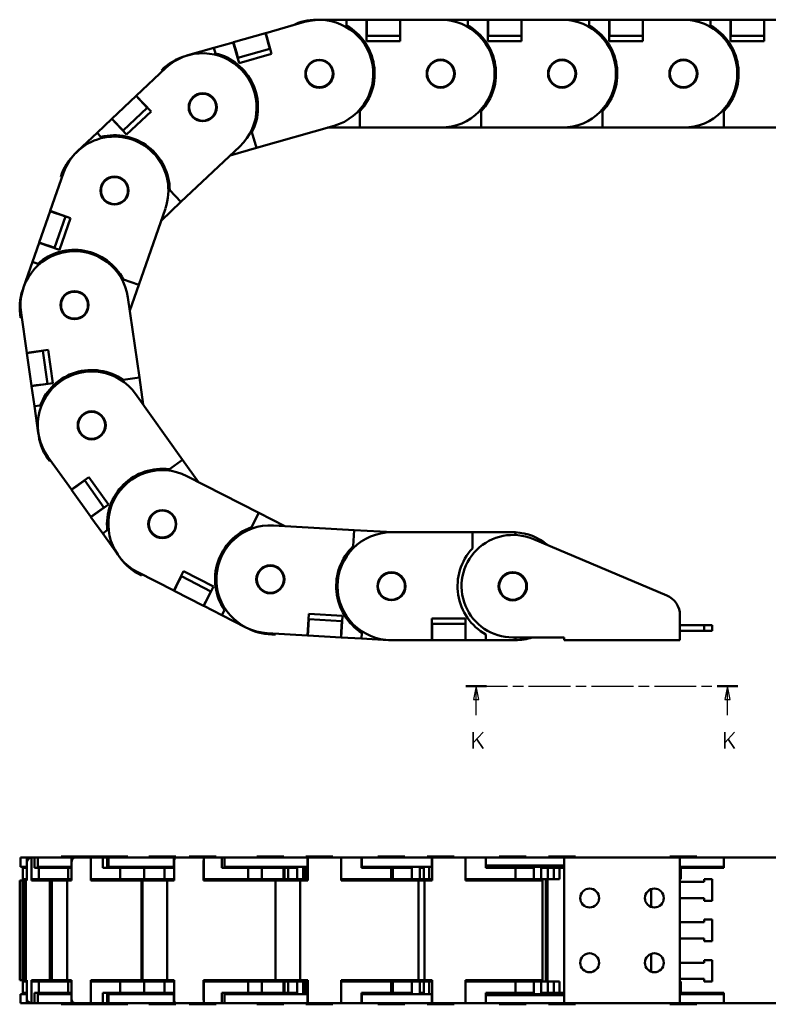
# Model space of a CAD drawing. Header units: millimetres. Extents: x 20 to 820, y -661 to 861.
# Tile 1 of 11: x 133 to 411, y -655 to -290. Entities that reach past the tile are written whole.
import ezdxf

# ---------------------------------------------------------------- set-up
doc = ezdxf.new("R2010")
doc.units = ezdxf.units.MM
doc.header["$LTSCALE"] = 2
doc.linetypes.add('CHAIN', pattern=[0.3543, 0.2362, -0.0295, 0.0591, -0.0295])
doc.layers.add('단면선(ISO)', color=3, linetype='CHAIN', lineweight=25)
doc.layers.add('외형선(ISO)', color=7, linetype='Continuous', lineweight=50)
doc.styles.add('한신치수', font='RomanS.shx')

# ---------------------------------------------------------------- blocks, each defined once
blk = doc.blocks.new('2dTransSection1')
at = {"layer": '단면선(ISO)', "linetype": 'CHAIN', "ltscale": 16.453238}
blk.add_line((149.35, -268.74), (199.82, -268.74), dxfattribs=at)
at = {"layer": '단면선(ISO)', "linetype": 'Continuous', "lineweight": 50}
for p, q in [((149.35, -268.74), (153.18, -268.74)), ((195.99, -268.74), (199.82, -268.74))]:
    blk.add_line(p, q, dxfattribs=at)
at = {"layer": '단면선(ISO)', "linetype": 'Continuous'}
for p, q in [((151.27, -268.74), (150.77, -271.24)), ((151.27, -271.24), (151.27, -268.74)), ((151.77, -271.24), (151.27, -268.74)), ((197.9, -268.74), (197.4, -271.24)), ((197.9, -271.24), (197.9, -268.74)), ((198.4, -271.24), (197.9, -268.74)), ((150.77, -271.24), (151.77, -271.24)), ((151.27, -274.1), (151.27, -271.24)), ((197.4, -271.24), (198.4, -271.24)), ((197.9, -274.1), (197.9, -271.24))]:
    blk.add_line(p, q, dxfattribs=at)
at = {"layer": '단면선(ISO)', "linetype": 'Continuous', "flags": 128}
for points in [[(151.77, -271.24), (151.27, -268.74), (150.77, -271.24), (151.77, -271.24)], [(198.4, -271.24), (197.9, -268.74), (197.4, -271.24), (198.4, -271.24)]]:
    blk.add_lwpolyline(points, dxfattribs=at)
at = {"layer": '단면선(ISO)'}
for points in [[(151.77, -271.24), (151.27, -268.74), (150.77, -271.24), (151.77, -271.24)], [(198.4, -271.24), (197.9, -268.74), (197.4, -271.24), (198.4, -271.24)]]:
    blk.add_solid(points, dxfattribs=at)
at = {"layer": '단면선(ISO)', "char_height": 3, "attachment_point": 7, "style": '한신치수'}
for insert in [(150.24, -280.28), (196.87, -280.28)]:
    blk.add_mtext('K', dxfattribs=dict(at, insert=insert))

msp = doc.modelspace()

# ---------------------------------------------------------------- linework, layer by layer
at = {"layer": '외형선(ISO)'}
for p, q in [((224.498, -295.419), (238.92, -291.296)), ((243.417, -290.452), (244.417, -290.452)), ((243.417, -290.477), (243.417, -290.551)), ((244.417, -290.452), (254.417, -290.452)), ((254.417, -290.452), (261.917, -290.452)), ((254.417, -290.452), (254.417, -292.557)), ((261.917, -298.452), (261.917, -290.452)), ((261.917, -290.452), (262.017, -290.452)), ((262.017, -292.202), (262.017, -290.452)), ((274.317, -290.452), (262.017, -290.452)), ((274.317, -290.452), (274.317, -292.202)), ((274.317, -290.452), (274.417, -290.452)), ((274.417, -290.452), (274.417, -298.452)), ((274.417, -290.452), (289.417, -290.452)), ((289.417, -290.452), (299.417, -290.452)), ((299.417, -290.452), (306.917, -290.452)), ((299.417, -290.452), (299.417, -292.557)), ((306.917, -298.452), (306.917, -290.452)), ((306.917, -290.452), (307.017, -290.452)), ((307.017, -292.202), (307.017, -290.452)), ((319.317, -290.452), (307.017, -290.452)), ((319.317, -290.452), (319.317, -292.202)), ((319.317, -290.452), (319.417, -290.452)), ((319.417, -290.452), (319.417, -298.452)), ((319.417, -290.452), (334.417, -290.452)), ((334.417, -290.452), (344.417, -290.452)), ((344.417, -290.452), (351.917, -290.452)), ((344.417, -290.452), (344.417, -292.557)), ((351.917, -298.452), (351.917, -290.452)), ((351.917, -290.452), (352.017, -290.452)), ((352.017, -292.202), (352.017, -290.452)), ((364.317, -290.452), (352.017, -290.452)), ((364.317, -290.452), (364.317, -292.202)), ((364.317, -290.452), (364.417, -290.452)), ((364.417, -290.452), (364.417, -298.452)), ((364.417, -290.452), (379.417, -290.452)), ((379.417, -290.452), (389.417, -290.452)), ((389.417, -290.452), (396.917, -290.452)), ((389.417, -290.452), (389.417, -292.557)), ((396.917, -298.452), (396.917, -290.452)), ((396.917, -290.452), (397.017, -290.452)), ((397.017, -292.202), (397.017, -290.452)), ((409.317, -290.452), (397.017, -290.452)), ((409.317, -290.452), (409.317, -292.202)), ((409.317, -290.452), (409.417, -290.452)), ((409.417, -290.452), (409.417, -298.452)), ((409.417, -290.452), (417.035, -290.452)), ((224.402, -295.446), (212.575, -298.827)), ((224.402, -295.446), (224.498, -295.419)), ((224.402, -295.446), (224.883, -297.129)), ((224.498, -295.419), (226.697, -303.111)), ((262.017, -292.202), (262.017, -294.702)), ((262.017, -296.452), (262.017, -294.702)), ((274.317, -292.202), (274.317, -294.702)), ((274.317, -294.702), (274.317, -296.452)), ((307.017, -292.202), (307.017, -294.702)), ((307.017, -296.452), (307.017, -294.702)), ((319.317, -292.202), (319.317, -294.702)), ((319.317, -294.702), (319.317, -296.452)), ((352.017, -292.202), (352.017, -294.702)), ((352.017, -296.452), (352.017, -294.702)), ((364.317, -292.202), (364.317, -294.702)), ((364.317, -294.702), (364.317, -296.452)), ((397.017, -292.202), (397.017, -294.702)), ((397.017, -296.452), (397.017, -294.702)), ((409.317, -292.202), (409.317, -294.702)), ((409.317, -294.702), (409.317, -296.452)), ((205.268, -300.916), (212.479, -298.854)), ((212.479, -298.854), (212.575, -298.827)), ((214.678, -306.546), (212.479, -298.854)), ((213.056, -300.509), (212.575, -298.827)), ((224.883, -297.129), (225.57, -299.532)), ((261.917, -296.452), (262.017, -296.452)), ((274.417, -298.452), (261.917, -298.452)), ((262.017, -296.452), (274.317, -296.452)), ((274.317, -296.452), (274.417, -296.452)), ((306.917, -296.452), (307.017, -296.452)), ((319.417, -298.452), (306.917, -298.452)), ((307.017, -296.452), (319.317, -296.452)), ((319.317, -296.452), (319.417, -296.452)), ((351.917, -296.452), (352.017, -296.452)), ((364.417, -298.452), (351.917, -298.452)), ((352.017, -296.452), (364.317, -296.452)), ((364.317, -296.452), (364.417, -296.452)), ((396.917, -296.452), (397.017, -296.452)), ((409.417, -298.452), (396.917, -298.452)), ((397.017, -296.452), (409.317, -296.452)), ((409.317, -296.452), (409.417, -296.452)), ((195.653, -303.664), (205.268, -300.916)), ((205.268, -300.916), (205.846, -302.939)), ((213.056, -300.509), (213.743, -302.913)), ((214.224, -304.596), (213.743, -302.913)), ((214.224, -304.596), (226.051, -301.215)), ((225.57, -299.532), (226.051, -301.215)), ((226.051, -301.215), (226.147, -301.188)), ((194.692, -303.939), (195.653, -303.664)), ((214.128, -304.623), (214.224, -304.596)), ((226.697, -303.111), (214.678, -306.546)), ((176.513, -318.648), (187.42, -308.351)), ((186.13, -309.57), (185.813, -309.264)), ((242.621, -315.386), (242.615, -315.404)), ((176.44, -318.717), (167.497, -327.161)), ((176.44, -318.717), (176.513, -318.648)), ((176.44, -318.717), (177.642, -319.99)), ((176.513, -318.648), (182.005, -324.466)), ((177.642, -319.99), (179.358, -321.807)), ((171.616, -331.524), (180.559, -323.08)), ((182.005, -324.466), (172.916, -333.047)), ((179.358, -321.807), (180.559, -323.08)), ((180.559, -323.08), (180.632, -323.011)), ((259.417, -324.426), (259.417, -330.452)), ((304.417, -324.426), (304.417, -330.452)), ((349.417, -324.426), (349.417, -330.452)), ((394.417, -324.426), (394.417, -330.452)), ((161.97, -332.378), (167.424, -327.23)), ((167.424, -327.23), (167.497, -327.161)), ((172.916, -333.047), (167.424, -327.23)), ((168.698, -328.434), (167.497, -327.161)), ((168.698, -328.434), (170.414, -330.251)), ((171.616, -331.524), (170.414, -330.251)), ((171.543, -331.592), (171.616, -331.524)), ((249.914, -329.756), (221.069, -338.001)), ((259.417, -330.452), (247.476, -330.452)), ((289.417, -330.452), (259.417, -330.452)), ((304.417, -330.452), (289.417, -330.452)), ((334.417, -330.452), (304.417, -330.452)), ((349.417, -330.452), (334.417, -330.452)), ((379.417, -330.452), (349.417, -330.452)), ((394.417, -330.452), (379.417, -330.452)), ((417.035, -330.452), (394.417, -330.452)), ((154.699, -339.243), (161.97, -332.378)), ((161.97, -332.378), (163.415, -333.909)), ((219.413, -332.206), (221.069, -338.001)), ((153.972, -339.93), (154.699, -339.243)), ((214.88, -337.437), (193.066, -358.031)), ((221.069, -338.001), (211.335, -340.784)), ((144.602, -361.355), (149.547, -347.193)), ((148.962, -348.869), (148.54, -348.743)), ((188.928, -353.649), (193.066, -358.031)), ((187.311, -360.379), (177.422, -388.702)), ((193.066, -358.031), (185.704, -364.982)), ((144.569, -361.449), (140.515, -373.062)), ((144.569, -361.449), (144.602, -361.355)), ((144.569, -361.449), (146.221, -362.026)), ((144.602, -361.355), (152.155, -363.992)), ((146.18, -375.04), (150.234, -363.427)), ((146.221, -362.026), (148.582, -362.85)), ((152.155, -363.992), (148.035, -375.793)), ((148.582, -362.85), (150.234, -363.427)), ((150.234, -363.427), (150.267, -363.333)), ((138.01, -380.237), (140.482, -373.156)), ((140.482, -373.156), (140.515, -373.062)), ((148.035, -375.793), (140.482, -373.156)), ((142.167, -373.639), (140.515, -373.062)), ((142.167, -373.639), (144.527, -374.463)), ((146.18, -375.04), (144.527, -374.463)), ((146.147, -375.134), (146.18, -375.04)), ((134.713, -389.678), (138.01, -380.237)), ((138.01, -380.237), (139.997, -380.931)), ((171.732, -386.715), (177.422, -388.702)), ((134.384, -390.622), (134.713, -389.678)), ((177.422, -388.702), (174.085, -398.261)), ((173.393, -393.434), (177.648, -423.131)), ((134.05, -400.865), (133.617, -400.947)), ((135.925, -413.956), (133.798, -399.108)), ((135.925, -413.956), (143.844, -412.821)), ((135.939, -414.055), (135.925, -413.956)), ((135.939, -414.055), (137.672, -413.807)), ((135.939, -414.055), (137.684, -426.231)), ((137.672, -413.807), (140.147, -413.452)), ((140.147, -413.452), (141.879, -413.204)), ((141.879, -413.204), (141.865, -413.105)), ((143.623, -425.38), (141.879, -413.204)), ((143.844, -412.821), (145.617, -425.195)), ((171.683, -423.986), (177.648, -423.131)), ((177.648, -423.131), (179.084, -433.153)), ((139.416, -425.982), (137.684, -426.231)), ((137.698, -426.33), (137.684, -426.231)), ((145.617, -425.195), (137.698, -426.33)), ((138.762, -433.754), (137.698, -426.33)), ((139.416, -425.982), (141.891, -425.628)), ((143.623, -425.38), (141.891, -425.628)), ((143.638, -425.479), (143.623, -425.38)), ((176.249, -429.186), (193.694, -453.593)), ((138.762, -433.754), (140.845, -433.455)), ((140.18, -443.653), (138.762, -433.754)), ((140.322, -444.643), (140.18, -443.653)), ((152.429, -464.649), (143.707, -452.446)), ((144.739, -453.89), (144.393, -454.162)), ((188.791, -457.098), (193.694, -453.593)), ((193.694, -453.593), (199.581, -461.83)), ((195.239, -459.613), (221.958, -473.254)), ((152.429, -464.649), (158.938, -459.997)), ((153.911, -463.713), (155.945, -462.259)), ((155.945, -462.259), (157.369, -461.242)), ((157.369, -461.242), (157.311, -461.16)), ((164.521, -471.248), (157.369, -461.242)), ((158.938, -459.997), (166.206, -470.167)), ((152.487, -464.73), (152.429, -464.649)), ((152.487, -464.73), (153.911, -463.713)), ((152.487, -464.73), (159.639, -474.737)), ((166.206, -470.167), (159.698, -474.819)), ((161.063, -473.72), (159.639, -474.737)), ((161.063, -473.72), (163.097, -472.266)), ((164.521, -471.248), (163.097, -472.266)), ((164.579, -471.33), (164.521, -471.248)), ((219.218, -478.622), (221.958, -473.254)), ((221.958, -473.254), (231.568, -478.16)), ((159.698, -474.819), (159.639, -474.737)), ((164.059, -480.92), (159.698, -474.819)), ((227.364, -477.92), (257.315, -479.63)), ((164.059, -480.92), (165.771, -479.697)), ((169.874, -489.056), (164.059, -480.92)), ((256.972, -485.647), (257.315, -479.63)), ((257.315, -479.63), (271.721, -480.452)), ((271.151, -480.452), (301.151, -480.452)), ((301.151, -480.452), (316.151, -480.452)), ((301.151, -486.479), (301.151, -480.452)), ((317.151, -481.479), (317.151, -480.477)), ((323.527, -482.942), (373.256, -503.891)), ((329.007, -485.132), (328.933, -485.22)), ((170.455, -489.869), (169.874, -489.056)), ((190.411, -502.06), (177.051, -495.239)), ((178.632, -496.046), (178.45, -496.447)), ((190.411, -502.06), (194.048, -494.934)), ((194.048, -494.934), (205.181, -500.618)), ((191.295, -500.546), (192.432, -498.32)), ((192.432, -498.32), (193.228, -496.761)), ((193.228, -496.761), (193.139, -496.716)), ((204.183, -502.354), (193.228, -496.761)), ((190.5, -502.105), (190.411, -502.06)), ((190.5, -502.105), (191.295, -500.546)), ((190.5, -502.105), (201.455, -507.698)), ((205.181, -500.618), (201.544, -507.743)), ((204.183, -502.354), (203.387, -503.913)), ((204.272, -502.399), (204.183, -502.354)), ((202.25, -506.139), (201.455, -507.698)), ((202.25, -506.139), (203.387, -503.913)), ((201.544, -507.743), (201.455, -507.698)), ((208.224, -511.153), (201.544, -507.743)), ((208.224, -511.153), (209.181, -509.279)), ((240.06, -518.71), (240.516, -510.723)), ((240.516, -510.723), (252.995, -511.435)), ((217.13, -515.7), (208.224, -511.153)), ((240.259, -516.968), (240.402, -514.472)), ((240.501, -512.725), (240.402, -512.72)), ((240.402, -514.472), (240.501, -512.725)), ((252.781, -513.426), (240.501, -512.725)), ((252.995, -511.435), (252.539, -519.422)), ((252.781, -513.426), (252.682, -515.174)), ((252.881, -513.432), (252.781, -513.426)), ((286.151, -512.452), (298.651, -512.452)), ((286.151, -520.452), (286.151, -512.452)), ((286.251, -514.452), (286.151, -514.452)), ((298.551, -514.452), (286.251, -514.452)), ((286.251, -516.202), (286.251, -514.452)), ((298.651, -514.452), (298.551, -514.452)), ((298.551, -514.452), (298.551, -516.202)), ((298.651, -512.452), (298.651, -520.452)), ((378.151, -511.263), (378.151, -520.452)), ((218.021, -516.155), (217.13, -515.7)), ((240.06, -518.71), (225.084, -517.855)), ((228.131, -518.029), (228.146, -518.315)), ((240.159, -518.716), (240.259, -516.968)), ((252.539, -517.669), (252.439, -519.417)), ((252.539, -517.669), (252.682, -515.174)), ((260.027, -519.85), (260.147, -517.749)), ((286.251, -518.702), (286.251, -516.202)), ((298.551, -518.702), (298.551, -516.202)), ((378.151, -514.952), (387.151, -514.952)), ((378.151, -516.952), (387.151, -516.952)), ((387.151, -514.952), (390.151, -514.952)), ((387.151, -514.952), (387.151, -516.952)), ((387.151, -516.952), (390.151, -516.952)), ((390.151, -514.952), (390.151, -516.952)), ((240.159, -518.716), (240.06, -518.71)), ((240.159, -518.716), (252.439, -519.417)), ((252.539, -519.422), (252.439, -519.417)), ((260.027, -519.85), (252.539, -519.422)), ((270.011, -520.42), (260.027, -519.85)), ((271.009, -520.477), (270.011, -520.42)), ((286.151, -520.452), (271.151, -520.452)), ((286.251, -520.452), (286.151, -520.452)), ((286.251, -520.452), (286.251, -518.702)), ((286.251, -520.452), (298.551, -520.452)), ((298.551, -518.702), (298.551, -520.452)), ((298.651, -520.452), (298.551, -520.452)), ((306.151, -520.452), (298.651, -520.452)), ((306.151, -520.452), (306.151, -518.348)), ((316.151, -520.452), (306.151, -520.452)), ((335.151, -519.452), (316.151, -519.452)), ((317.151, -520.452), (316.151, -520.452)), ((317.151, -520.427), (317.151, -519.452)), ((335.151, -520.452), (335.151, -519.452)), ((378.151, -520.452), (335.151, -520.452)), ((133.596, -601.035), (133.798, -601.035)), ((133.596, -604.435), (133.596, -601.035)), ((135.925, -601.035), (133.798, -601.035)), ((135.925, -601.035), (137.672, -601.035)), ((135.925, -604.435), (135.925, -601.035)), ((137.698, -601.035), (137.672, -601.035)), ((137.698, -601.035), (137.698, -609.035)), ((138.762, -601.035), (137.698, -601.035)), ((138.762, -604.835), (138.762, -601.035)), ((138.762, -601.035), (139.978, -601.035)), ((139.978, -601.035), (143.707, -601.035)), ((139.978, -604.435), (139.978, -601.035)), ((152.429, -601.035), (143.707, -601.035)), ((148.596, -600.635), (154.978, -600.635)), ((148.596, -601.035), (148.596, -600.635)), ((152.429, -601.035), (153.911, -601.035)), ((152.429, -604.435), (152.429, -601.035)), ((159.698, -601.035), (153.911, -601.035)), ((154.978, -600.635), (164.978, -600.635)), ((154.978, -601.035), (154.978, -600.635)), ((159.698, -601.035), (159.698, -609.035)), ((164.059, -601.035), (159.698, -601.035)), ((164.059, -604.835), (164.059, -601.035)), ((164.059, -601.035), (165.771, -601.035)), ((164.978, -600.635), (173.429, -600.635)), ((164.978, -601.035), (164.978, -600.635)), ((165.771, -601.035), (165.771, -604.835)), ((165.771, -601.035), (166.145, -601.035)), ((166.145, -601.035), (177.051, -601.035)), ((166.145, -604.435), (166.145, -601.035)), ((173.429, -601.035), (173.429, -600.635)), ((190.411, -601.035), (177.051, -601.035)), ((181.145, -600.635), (191.145, -600.635)), ((181.145, -601.035), (181.145, -600.635)), ((190.411, -601.035), (191.295, -601.035)), ((190.411, -604.435), (190.411, -601.035)), ((191.145, -601.035), (191.145, -600.635)), ((201.544, -601.035), (191.295, -601.035)), ((196.15, -600.635), (206.15, -600.635)), ((196.15, -601.035), (196.15, -600.635)), ((201.544, -601.035), (201.544, -609.035)), ((208.224, -601.035), (201.544, -601.035)), ((206.15, -601.035), (206.15, -600.635)), ((208.224, -604.835), (208.224, -601.035)), ((208.224, -601.035), (209.181, -601.035)), ((209.181, -601.035), (209.181, -604.835)), ((209.181, -601.035), (225.084, -601.035)), ((221.224, -600.635), (231.224, -600.635)), ((221.224, -601.035), (221.224, -600.635)), ((240.06, -601.035), (225.084, -601.035)), ((231.224, -601.035), (231.224, -600.635)), ((239.417, -600.635), (249.417, -600.635)), ((239.417, -601.035), (239.417, -600.635)), ((240.06, -601.035), (240.259, -601.035)), ((240.06, -604.435), (240.06, -601.035)), ((252.539, -601.035), (240.259, -601.035)), ((249.417, -601.035), (249.417, -600.635)), ((252.539, -601.035), (252.539, -609.035)), ((260.027, -601.035), (252.539, -601.035)), ((252.539, -601.035), (252.539, -601.035)), ((260.027, -604.835), (260.027, -601.035)), ((260.027, -601.035), (260.147, -601.035)), ((260.147, -601.035), (260.147, -604.835)), ((260.147, -601.035), (271.151, -601.035)), ((266.151, -600.635), (276.151, -600.635)), ((266.151, -601.035), (266.151, -600.635)), ((286.151, -601.035), (271.151, -601.035)), ((276.151, -601.035), (276.151, -600.635)), ((284.417, -600.635), (294.417, -600.635)), ((284.417, -601.035), (284.417, -600.635)), ((286.151, -601.035), (286.251, -601.035)), ((286.151, -604.435), (286.151, -601.035)), ((298.551, -601.035), (286.251, -601.035)), ((286.251, -602.785), (286.251, -601.035)), ((294.417, -601.035), (294.417, -600.635)), ((298.551, -601.035), (298.651, -601.035)), ((298.551, -601.035), (298.551, -602.785)), ((298.651, -601.035), (298.651, -609.035)), ((306.151, -601.035), (298.651, -601.035)), ((306.151, -604.835), (306.151, -601.035)), ((306.151, -601.035), (316.151, -601.035)), ((311.151, -600.635), (321.151, -600.635)), ((311.151, -601.035), (311.151, -600.635)), ((335.151, -601.035), (316.151, -601.035)), ((321.151, -601.035), (321.151, -600.635)), ((329.417, -600.635), (339.417, -600.635)), ((329.417, -601.035), (329.417, -600.635)), ((378.151, -601.035), (335.151, -601.035)), ((335.151, -655.035), (335.151, -601.035)), ((339.417, -601.035), (339.417, -600.635)), ((374.417, -600.635), (384.417, -600.635)), ((374.417, -601.035), (374.417, -600.635)), ((379.417, -601.035), (378.151, -601.035)), ((378.151, -601.035), (378.151, -655.035)), ((379.417, -601.035), (394.417, -601.035)), ((384.417, -601.035), (384.417, -600.635)), ((394.417, -601.035), (394.417, -604.835)), ((417.035, -601.035), (394.417, -601.035)), ((133.798, -604.435), (133.596, -604.435)), ((133.798, -604.435), (135.925, -604.435)), ((134.407, -609.035), (134.407, -604.835)), ((134.407, -604.835), (135.939, -604.835)), ((135.925, -604.435), (135.939, -604.435)), ((135.939, -602.785), (135.939, -609.535)), ((137.684, -609.535), (137.684, -602.785)), ((140.18, -604.835), (138.762, -604.835)), ((143.707, -604.435), (139.978, -604.435)), ((140.18, -604.835), (140.347, -604.835)), ((140.347, -609.035), (140.347, -604.835)), ((140.347, -604.835), (151.266, -604.835)), ((140.845, -604.435), (140.845, -604.835)), ((143.707, -604.435), (152.429, -604.435)), ((152.487, -604.835), (151.266, -604.835)), ((151.266, -604.835), (151.266, -609.035)), ((152.429, -604.435), (152.487, -604.435)), ((152.487, -602.785), (152.487, -609.535)), ((159.639, -609.535), (159.639, -602.785)), ((169.874, -604.835), (164.059, -604.835)), ((177.051, -604.435), (166.145, -604.435)), ((169.874, -604.835), (170.475, -604.835)), ((170.475, -609.035), (170.475, -604.835)), ((170.475, -604.835), (179.45, -604.835)), ((177.051, -604.435), (190.411, -604.435)), ((179.45, -604.835), (179.45, -609.035)), ((187.016, -604.835), (179.45, -604.835)), ((181.145, -604.835), (181.145, -604.435)), ((187.016, -604.835), (187.016, -609.035)), ((190.5, -604.835), (187.016, -604.835)), ((190.411, -604.435), (190.5, -604.435)), ((190.5, -602.785), (190.5, -609.535)), ((201.455, -609.535), (201.455, -602.785)), ((217.13, -604.835), (208.224, -604.835)), ((225.084, -604.435), (209.181, -604.435)), ((217.13, -604.835), (218.032, -604.835)), ((218.032, -609.035), (218.032, -604.835)), ((218.032, -604.835), (223.048, -604.835)), ((219.218, -604.435), (219.218, -604.835)), ((221.224, -604.835), (221.224, -604.435)), ((223.048, -604.835), (223.048, -609.035)), ((231.12, -604.835), (223.048, -604.835)), ((225.084, -604.435), (240.06, -604.435)), ((231.12, -604.835), (231.12, -609.035)), ((231.474, -604.835), (231.12, -604.835)), ((231.224, -604.835), (231.224, -604.435)), ((231.474, -604.835), (232.811, -604.835)), ((231.474, -604.835), (231.474, -609.035)), ((232.811, -604.835), (236.197, -604.835)), ((232.811, -604.835), (232.811, -609.035)), ((236.197, -604.835), (236.197, -609.035)), ((238.376, -604.435), (238.376, -609.035)), ((238.376, -604.835), (239.167, -604.835)), ((239.256, -604.835), (239.167, -604.835)), ((239.167, -604.835), (239.167, -609.035)), ((239.256, -604.435), (239.256, -609.035)), ((239.973, -609.035), (239.973, -604.435)), ((240.06, -604.435), (240.159, -604.435)), ((240.159, -602.785), (240.159, -609.535)), ((252.439, -609.535), (252.439, -602.785)), ((270.011, -604.835), (260.027, -604.835)), ((271.151, -604.435), (260.147, -604.435)), ((266.151, -604.835), (266.151, -604.435)), ((270.011, -604.835), (271.011, -604.835)), ((271.011, -609.035), (271.011, -604.835)), ((271.011, -604.835), (271.639, -604.835)), ((271.151, -604.435), (286.151, -604.435)), ((271.639, -604.835), (271.639, -609.035)), ((278.676, -604.835), (271.639, -604.835)), ((276.151, -604.835), (276.151, -604.435)), ((277.417, -604.435), (277.417, -604.835)), ((278.676, -604.835), (278.676, -609.035)), ((281.623, -604.835), (283.151, -604.835)), ((281.623, -604.835), (281.623, -609.035)), ((283.151, -604.435), (283.151, -609.035)), ((285.151, -609.035), (285.151, -604.435)), ((286.251, -604.435), (286.151, -604.435)), ((286.251, -602.785), (286.251, -609.535)), ((298.551, -609.535), (298.551, -602.785)), ((316.151, -604.035), (306.151, -604.035)), ((316.151, -604.835), (306.151, -604.835)), ((311.151, -604.835), (311.151, -604.035)), ((316.151, -604.035), (335.151, -604.035)), ((316.151, -604.835), (317.151, -604.835)), ((317.151, -609.035), (317.151, -604.835)), ((323.945, -604.835), (317.151, -604.835)), ((321.151, -604.835), (321.151, -604.035)), ((322.417, -604.435), (334.417, -604.435)), ((322.417, -604.435), (322.417, -604.835)), ((323.945, -604.835), (323.945, -609.035)), ((326.623, -604.835), (329.167, -604.835)), ((326.623, -604.835), (326.623, -609.035)), ((331.339, -604.835), (329.167, -604.835)), ((329.167, -604.835), (329.167, -609.035)), ((329.417, -604.835), (329.417, -604.435)), ((333.417, -604.835), (331.339, -604.835)), ((331.339, -604.835), (331.339, -609.035)), ((333.417, -604.835), (334.417, -604.835)), ((333.417, -604.835), (333.417, -609.035)), ((335.151, -604.435), (334.417, -604.435)), ((335.151, -604.835), (334.417, -604.835)), ((378.151, -604.435), (379.417, -604.435)), ((378.417, -604.835), (378.151, -604.835)), ((378.417, -604.835), (379.417, -604.835)), ((378.417, -604.835), (378.417, -609.035)), ((394.417, -604.435), (379.417, -604.435)), ((394.417, -604.835), (379.417, -604.835)), ((384.417, -604.835), (384.417, -604.435)), ((389.417, -604.435), (389.417, -604.835)), ((134.407, -609.035), (135.939, -609.035)), ((137.698, -609.035), (140.18, -609.035)), ((140.347, -609.035), (140.18, -609.035)), ((140.347, -609.035), (151.266, -609.035)), ((143.623, -609.535), (143.623, -609.035)), ((146.18, -609.535), (146.18, -609.035)), ((150.234, -609.035), (150.234, -609.535)), ((151.266, -609.035), (152.487, -609.035)), ((159.698, -609.035), (169.874, -609.035)), ((164.521, -609.535), (164.521, -609.035)), ((169.861, -609.035), (169.861, -609.535)), ((170.475, -609.035), (169.874, -609.035)), ((170.475, -609.035), (179.45, -609.035)), ((172.276, -609.535), (172.276, -609.035)), ((176.118, -609.035), (176.118, -609.535)), ((176.968, -609.035), (176.968, -609.535)), ((179.45, -609.035), (187.016, -609.035)), ((179.978, -609.535), (179.978, -609.035)), ((181.236, -609.035), (181.236, -609.535)), ((187.016, -609.035), (190.5, -609.035)), ((201.544, -609.035), (217.13, -609.035)), ((204.183, -609.535), (204.183, -609.035)), ((205.088, -609.035), (205.088, -609.535)), ((206.085, -609.035), (206.085, -609.535)), ((206.145, -609.535), (206.145, -609.035)), ((207.625, -609.035), (207.625, -609.535)), ((218.032, -609.035), (217.13, -609.035)), ((218.032, -609.035), (223.048, -609.035)), ((222.793, -609.535), (222.793, -609.035)), ((223.048, -609.035), (231.12, -609.035)), ((225.066, -609.535), (225.066, -609.035)), ((231.12, -609.035), (231.474, -609.035)), ((232.811, -609.035), (231.474, -609.035)), ((235.742, -609.035), (232.811, -609.035)), ((239.973, -609.035), (235.742, -609.035)), ((240.159, -609.035), (239.973, -609.035)), ((252.539, -609.035), (270.011, -609.035)), ((252.781, -609.535), (252.781, -609.035)), ((260.967, -609.535), (260.967, -609.035)), ((261.252, -609.535), (261.252, -609.035)), ((271.011, -609.035), (270.011, -609.035)), ((271.011, -609.035), (271.639, -609.035)), ((271.639, -609.035), (278.676, -609.035)), ((284.174, -609.035), (278.676, -609.035)), ((284.859, -609.035), (284.174, -609.035)), ((284.174, -609.035), (284.174, -609.535)), ((284.859, -609.035), (284.859, -609.535)), ((286.251, -609.035), (285.151, -609.035)), ((298.651, -609.035), (298.551, -609.035)), ((298.651, -609.035), (316.151, -609.035)), ((305.151, -609.535), (305.151, -609.035)), ((317.151, -609.035), (316.151, -609.035)), ((317.151, -609.035), (323.945, -609.035)), ((328.364, -609.035), (323.945, -609.035)), ((329.007, -609.035), (328.364, -609.035)), ((328.364, -609.035), (328.364, -647.035)), ((329.007, -609.035), (329.007, -647.035)), ((329.007, -609.035), (333.417, -609.035)), ((378.151, -609.035), (378.417, -609.035)), ((387.151, -610.035), (387.151, -609.035)), ((387.151, -609.035), (390.151, -609.035)), ((390.151, -609.035), (390.151, -617.035)), ((133.266, -609.535), (133.617, -609.535)), ((133.266, -646.535), (133.266, -609.535)), ((134.6, -609.535), (133.617, -609.535)), ((133.617, -609.535), (133.617, -646.535)), ((135.328, -609.535), (134.6, -609.535)), ((134.6, -609.535), (134.6, -646.535)), ((135.535, -609.535), (135.328, -609.535)), ((135.328, -646.535), (135.328, -609.535)), ((135.939, -609.535), (135.535, -609.535)), ((135.535, -646.535), (135.535, -609.535)), ((140.322, -609.535), (137.684, -609.535)), ((140.322, -609.535), (144.393, -609.535)), ((145.179, -609.535), (144.393, -609.535)), ((144.393, -609.535), (144.393, -646.535)), ((145.179, -609.535), (150.83, -609.535)), ((145.179, -609.535), (145.179, -646.535)), ((152.487, -609.535), (150.83, -609.535)), ((150.83, -646.535), (150.83, -609.535)), ((170.455, -609.535), (159.639, -609.535)), ((170.455, -609.535), (178.45, -609.535)), ((178.864, -609.535), (178.45, -609.535)), ((178.45, -609.535), (178.45, -646.535)), ((178.864, -609.535), (178.864, -646.535)), ((178.864, -609.535), (187.961, -609.535)), ((190.5, -609.535), (187.961, -609.535)), ((187.961, -646.535), (187.961, -609.535)), ((218.021, -609.535), (201.455, -609.535)), ((218.021, -609.535), (228.146, -609.535)), ((228.146, -609.535), (228.146, -646.535)), ((228.146, -609.535), (237.314, -609.535)), ((240.159, -609.535), (237.314, -609.535)), ((237.314, -646.535), (237.314, -609.535)), ((271.009, -609.535), (252.439, -609.535)), ((271.009, -609.535), (281.146, -609.535)), ((281.146, -609.535), (281.146, -646.535)), ((281.146, -609.535), (283.401, -609.535)), ((286.251, -609.535), (283.401, -609.535)), ((283.401, -646.535), (283.401, -609.535)), ((317.151, -609.535), (298.551, -609.535)), ((317.151, -609.535), (327.151, -609.535)), ((327.151, -609.535), (327.151, -646.535)), ((367.417, -612.76), (367.417, -619.311)), ((378.151, -610.035), (387.151, -610.035)), ((387.151, -616.035), (378.151, -616.035)), ((387.151, -617.035), (387.151, -616.035)), ((390.151, -617.035), (387.151, -617.035)), ((387.151, -625.035), (387.151, -624.035)), ((387.151, -624.035), (390.151, -624.035)), ((390.151, -624.035), (390.151, -632.035)), ((378.151, -625.035), (387.151, -625.035)), ((387.151, -631.035), (378.151, -631.035)), ((387.151, -632.035), (387.151, -631.035)), ((390.151, -632.035), (387.151, -632.035)), ((367.417, -636.76), (367.417, -643.311)), ((378.151, -640.035), (387.151, -640.035)), ((387.151, -640.035), (387.151, -639.035)), ((387.151, -639.035), (390.151, -639.035)), ((390.151, -639.035), (390.151, -647.035)), ((133.266, -646.535), (133.617, -646.535)), ((134.6, -646.535), (133.617, -646.535)), ((134.407, -647.035), (135.939, -647.035)), ((134.407, -647.035), (134.407, -651.235)), ((135.328, -646.535), (134.6, -646.535)), ((135.535, -646.535), (135.328, -646.535)), ((135.939, -646.535), (135.535, -646.535)), ((135.939, -653.285), (135.939, -646.535)), ((137.684, -646.535), (137.684, -653.285)), ((140.322, -646.535), (137.684, -646.535)), ((137.698, -655.035), (137.698, -647.035)), ((137.698, -647.035), (140.18, -647.035)), ((140.347, -647.035), (140.18, -647.035)), ((140.322, -646.535), (144.393, -646.535)), ((140.347, -647.035), (151.266, -647.035)), ((140.347, -647.035), (140.347, -651.235)), ((143.623, -646.535), (143.623, -647.035)), ((145.179, -646.535), (144.393, -646.535)), ((145.179, -646.535), (150.83, -646.535)), ((146.18, -646.535), (146.18, -647.035)), ((150.234, -647.035), (150.234, -646.535)), ((152.487, -646.535), (150.83, -646.535)), ((151.266, -647.035), (152.487, -647.035)), ((151.266, -651.235), (151.266, -647.035)), ((152.487, -653.285), (152.487, -646.535)), ((159.639, -646.535), (159.639, -653.285)), ((170.455, -646.535), (159.639, -646.535)), ((159.698, -655.035), (159.698, -647.035)), ((159.698, -647.035), (169.874, -647.035)), ((164.521, -646.535), (164.521, -647.035)), ((169.861, -646.535), (169.861, -647.035)), ((170.475, -647.035), (169.874, -647.035)), ((170.455, -646.535), (178.45, -646.535)), ((170.475, -647.035), (179.45, -647.035)), ((170.475, -647.035), (170.475, -651.235)), ((172.276, -647.035), (172.276, -646.535)), ((176.118, -646.535), (176.118, -647.035)), ((176.968, -646.535), (176.968, -647.035)), ((178.864, -646.535), (178.45, -646.535)), ((178.864, -646.535), (187.961, -646.535)), ((179.45, -651.235), (179.45, -647.035)), ((179.45, -647.035), (187.016, -647.035)), ((179.978, -647.035), (179.978, -646.535)), ((181.236, -646.535), (181.236, -647.035)), ((187.016, -651.235), (187.016, -647.035)), ((187.016, -647.035), (190.5, -647.035)), ((190.5, -646.535), (187.961, -646.535)), ((190.5, -653.285), (190.5, -646.535)), ((201.455, -646.535), (201.455, -653.285)), ((218.021, -646.535), (201.455, -646.535)), ((201.544, -655.035), (201.544, -647.035)), ((201.544, -647.035), (217.13, -647.035)), ((204.183, -646.535), (204.183, -647.035)), ((205.088, -646.535), (205.088, -647.035)), ((206.085, -646.535), (206.085, -647.035)), ((206.145, -647.035), (206.145, -646.535)), ((207.625, -646.535), (207.625, -647.035)), ((218.032, -647.035), (217.13, -647.035)), ((218.021, -646.535), (228.146, -646.535)), ((218.032, -647.035), (223.048, -647.035)), ((218.032, -647.035), (218.032, -651.235)), ((222.793, -647.035), (222.793, -646.535)), ((223.048, -651.235), (223.048, -647.035)), ((223.048, -647.035), (231.12, -647.035)), ((225.066, -647.035), (225.066, -646.535)), ((228.146, -646.535), (237.314, -646.535)), ((231.12, -651.235), (231.12, -647.035)), ((231.12, -647.035), (231.474, -647.035)), ((232.811, -647.035), (231.474, -647.035)), ((231.474, -647.035), (231.474, -651.235)), ((235.742, -647.035), (232.811, -647.035)), ((232.811, -651.235), (232.811, -647.035)), ((239.973, -647.035), (235.742, -647.035)), ((236.197, -651.235), (236.197, -647.035)), ((240.159, -646.535), (237.314, -646.535)), ((238.376, -647.035), (238.376, -651.635)), ((239.167, -647.035), (239.167, -651.235)), ((239.256, -647.035), (239.256, -651.635)), ((240.159, -647.035), (239.973, -647.035)), ((239.973, -647.035), (239.973, -651.635)), ((240.159, -653.285), (240.159, -646.535)), ((252.439, -646.535), (252.439, -653.285)), ((271.009, -646.535), (252.439, -646.535)), ((252.539, -655.035), (252.539, -647.035)), ((252.539, -647.035), (270.011, -647.035)), ((252.781, -646.535), (252.781, -647.035)), ((260.967, -647.035), (260.967, -646.535)), ((261.252, -647.035), (261.252, -646.535)), ((271.011, -647.035), (270.011, -647.035)), ((271.009, -646.535), (281.146, -646.535)), ((271.011, -647.035), (271.639, -647.035)), ((271.011, -647.035), (271.011, -651.235)), ((271.639, -651.235), (271.639, -647.035)), ((271.639, -647.035), (278.676, -647.035)), ((284.174, -647.035), (278.676, -647.035)), ((278.676, -651.235), (278.676, -647.035)), ((281.146, -646.535), (283.401, -646.535)), ((281.623, -651.235), (281.623, -647.035)), ((283.151, -647.035), (283.151, -651.635)), ((286.251, -646.535), (283.401, -646.535)), ((284.174, -646.535), (284.174, -647.035)), ((284.859, -647.035), (284.174, -647.035)), ((284.859, -646.535), (284.859, -647.035)), ((286.251, -647.035), (285.151, -647.035)), ((285.151, -647.035), (285.151, -651.635)), ((286.251, -653.285), (286.251, -646.535)), ((298.551, -646.535), (298.551, -653.285)), ((317.151, -646.535), (298.551, -646.535)), ((298.651, -647.035), (298.551, -647.035)), ((298.651, -655.035), (298.651, -647.035)), ((298.651, -647.035), (316.151, -647.035)), ((305.151, -647.035), (305.151, -646.535)), ((317.151, -647.035), (316.151, -647.035)), ((317.151, -646.535), (327.151, -646.535)), ((317.151, -647.035), (317.151, -651.235)), ((317.151, -647.035), (323.945, -647.035)), ((328.364, -647.035), (323.945, -647.035)), ((323.945, -651.235), (323.945, -647.035)), ((326.623, -651.235), (326.623, -647.035)), ((329.007, -647.035), (328.364, -647.035)), ((329.007, -647.035), (333.417, -647.035)), ((329.167, -647.035), (329.167, -651.235)), ((331.339, -651.235), (331.339, -647.035)), ((333.417, -651.235), (333.417, -647.035)), ((387.151, -646.035), (378.151, -646.035)), ((378.151, -647.035), (378.417, -647.035)), ((378.417, -651.235), (378.417, -647.035)), ((387.151, -647.035), (387.151, -646.035)), ((390.151, -647.035), (387.151, -647.035)), ((133.798, -651.635), (133.596, -651.635)), ((133.596, -655.035), (133.596, -651.635)), ((133.798, -651.635), (135.925, -651.635)), ((134.407, -651.235), (135.939, -651.235)), ((135.925, -651.635), (135.939, -651.635)), ((135.925, -651.635), (135.925, -655.035)), ((138.762, -651.235), (138.762, -655.035)), ((140.18, -651.235), (138.762, -651.235)), ((143.707, -651.635), (139.978, -651.635)), ((139.978, -655.035), (139.978, -651.635)), ((140.18, -651.235), (140.347, -651.235)), ((140.347, -651.235), (151.266, -651.235)), ((140.845, -651.635), (140.845, -651.235)), ((143.707, -651.635), (152.429, -651.635)), ((152.487, -651.235), (151.266, -651.235)), ((152.429, -651.635), (152.487, -651.635)), ((152.429, -651.635), (152.429, -655.035)), ((164.059, -651.235), (164.059, -655.035)), ((169.874, -651.235), (164.059, -651.235)), ((165.771, -655.035), (165.771, -651.235)), ((177.051, -651.635), (166.145, -651.635)), ((166.145, -655.035), (166.145, -651.635)), ((169.874, -651.235), (170.475, -651.235)), ((170.475, -651.235), (179.45, -651.235)), ((177.051, -651.635), (190.411, -651.635)), ((187.016, -651.235), (179.45, -651.235)), ((181.145, -651.635), (181.145, -651.235)), ((190.5, -651.235), (187.016, -651.235)), ((190.411, -651.635), (190.5, -651.635)), ((190.411, -651.635), (190.411, -655.035)), ((208.224, -651.235), (208.224, -655.035)), ((217.13, -651.235), (208.224, -651.235)), ((209.181, -655.035), (209.181, -651.235)), ((225.084, -651.635), (209.181, -651.635)), ((217.13, -651.235), (218.032, -651.235)), ((218.032, -651.235), (223.048, -651.235)), ((219.218, -651.635), (219.218, -651.235)), ((221.224, -651.635), (221.224, -651.235)), ((231.12, -651.235), (223.048, -651.235)), ((225.084, -651.635), (240.06, -651.635)), ((231.474, -651.235), (231.12, -651.235)), ((231.224, -651.635), (231.224, -651.235)), ((231.474, -651.235), (232.811, -651.235)), ((232.811, -651.235), (236.197, -651.235)), ((238.376, -651.235), (239.167, -651.235)), ((239.256, -651.235), (239.167, -651.235)), ((240.06, -651.635), (240.159, -651.635)), ((240.06, -651.635), (240.06, -655.035)), ((260.027, -651.235), (260.027, -655.035)), ((270.011, -651.235), (260.027, -651.235)), ((260.147, -655.035), (260.147, -651.235)), ((271.151, -651.635), (260.147, -651.635)), ((266.151, -651.635), (266.151, -651.235)), ((270.011, -651.235), (271.011, -651.235)), ((271.011, -651.235), (271.639, -651.235)), ((271.151, -651.635), (286.151, -651.635)), ((278.676, -651.235), (271.639, -651.235)), ((276.151, -651.635), (276.151, -651.235)), ((277.417, -651.235), (277.417, -651.635)), ((281.623, -651.235), (283.151, -651.235)), ((286.251, -651.635), (286.151, -651.635)), ((286.151, -651.635), (286.151, -655.035)), ((286.251, -653.285), (286.251, -655.035)), ((298.551, -655.035), (298.551, -653.285)), ((306.151, -651.235), (306.151, -655.035)), ((316.151, -651.235), (306.151, -651.235)), ((316.151, -652.035), (306.151, -652.035)), ((311.151, -652.035), (311.151, -651.235)), ((316.151, -651.235), (317.151, -651.235)), ((316.151, -652.035), (335.151, -652.035)), ((323.945, -651.235), (317.151, -651.235)), ((321.151, -652.035), (321.151, -651.235)), ((322.417, -651.235), (322.417, -651.635)), ((322.417, -651.635), (334.417, -651.635)), ((326.623, -651.235), (329.167, -651.235)), ((331.339, -651.235), (329.167, -651.235)), ((329.417, -651.635), (329.417, -651.235)), ((333.417, -651.235), (331.339, -651.235)), ((333.417, -651.235), (334.417, -651.235)), ((335.151, -651.235), (334.417, -651.235)), ((335.151, -651.635), (334.417, -651.635)), ((378.417, -651.235), (378.151, -651.235)), ((378.151, -651.635), (379.417, -651.635)), ((378.417, -651.235), (379.417, -651.235)), ((394.417, -651.235), (379.417, -651.235)), ((394.417, -651.635), (379.417, -651.635)), ((384.417, -651.635), (384.417, -651.235)), ((389.417, -651.635), (389.417, -651.235)), ((394.417, -655.035), (394.417, -651.235)), ((133.596, -655.035), (133.798, -655.035)), ((135.925, -655.035), (133.798, -655.035)), ((135.925, -655.035), (137.672, -655.035)), ((137.698, -655.035), (137.672, -655.035)), ((138.762, -655.035), (137.698, -655.035)), ((138.762, -655.035), (139.978, -655.035)), ((139.978, -655.035), (143.707, -655.035)), ((152.429, -655.035), (143.707, -655.035)), ((148.596, -655.435), (148.596, -655.035)), ((148.596, -655.435), (154.978, -655.435)), ((152.429, -655.035), (153.911, -655.035)), ((159.698, -655.035), (153.911, -655.035)), ((154.978, -655.435), (154.978, -655.035)), ((154.978, -655.435), (164.978, -655.435)), ((164.059, -655.035), (159.698, -655.035)), ((164.059, -655.035), (165.771, -655.035)), ((164.978, -655.435), (164.978, -655.035)), ((164.978, -655.435), (173.429, -655.435)), ((165.771, -655.035), (166.145, -655.035)), ((166.145, -655.035), (177.051, -655.035)), ((173.429, -655.435), (173.429, -655.035)), ((190.411, -655.035), (177.051, -655.035)), ((181.145, -655.435), (181.145, -655.035)), ((181.145, -655.435), (191.145, -655.435)), ((190.411, -655.035), (191.295, -655.035)), ((191.145, -655.435), (191.145, -655.035)), ((201.544, -655.035), (191.295, -655.035)), ((196.15, -655.435), (196.15, -655.035)), ((196.15, -655.435), (206.15, -655.435)), ((208.224, -655.035), (201.544, -655.035)), ((206.15, -655.435), (206.15, -655.035)), ((208.224, -655.035), (209.181, -655.035)), ((209.181, -655.035), (225.084, -655.035)), ((221.224, -655.435), (221.224, -655.035)), ((221.224, -655.435), (231.224, -655.435)), ((240.06, -655.035), (225.084, -655.035)), ((231.224, -655.435), (231.224, -655.035)), ((239.417, -655.435), (239.417, -655.035)), ((239.417, -655.435), (249.417, -655.435)), ((240.06, -655.035), (240.259, -655.035)), ((252.539, -655.035), (240.259, -655.035)), ((249.417, -655.435), (249.417, -655.035)), ((260.027, -655.035), (252.539, -655.035)), ((252.539, -655.035), (252.539, -655.035)), ((260.027, -655.035), (260.147, -655.035)), ((260.147, -655.035), (271.151, -655.035)), ((266.151, -655.435), (266.151, -655.035)), ((266.151, -655.435), (276.151, -655.435)), ((286.151, -655.035), (271.151, -655.035)), ((276.151, -655.435), (276.151, -655.035)), ((284.417, -655.435), (284.417, -655.035)), ((284.417, -655.435), (294.417, -655.435)), ((286.151, -655.035), (286.251, -655.035)), ((298.551, -655.035), (286.251, -655.035)), ((294.417, -655.435), (294.417, -655.035)), ((298.551, -655.035), (298.651, -655.035)), ((306.151, -655.035), (298.651, -655.035)), ((306.151, -655.035), (316.151, -655.035)), ((311.151, -655.435), (311.151, -655.035)), ((311.151, -655.435), (321.151, -655.435)), ((335.151, -655.035), (316.151, -655.035)), ((321.151, -655.435), (321.151, -655.035)), ((329.417, -655.435), (329.417, -655.035)), ((329.417, -655.435), (339.417, -655.435)), ((378.151, -655.035), (335.151, -655.035)), ((339.417, -655.435), (339.417, -655.035)), ((374.417, -655.435), (374.417, -655.035)), ((374.417, -655.435), (384.417, -655.435)), ((379.417, -655.035), (378.151, -655.035)), ((379.417, -655.035), (394.417, -655.035)), ((384.417, -655.435), (384.417, -655.035)), ((417.035, -655.035), (394.417, -655.035))]:
    msp.add_line(p, q, dxfattribs=at)
for centre, radius in [((244.417, -310.526), 5.2), ((244.417, -310.452), 5), ((289.417, -310.452), 5.2), ((289.417, -310.452), 5), ((334.417, -310.452), 5.2), ((334.417, -310.452), 5), ((379.417, -310.452), 5.2), ((379.417, -310.452), 5), ((201.15, -322.894), 5.2), ((201.15, -322.894), 5), ((168.429, -353.786), 5.2), ((168.429, -353.786), 5), ((153.596, -396.271), 5.2), ((153.596, -396.271), 5), ((159.978, -440.816), 5.2), ((159.978, -440.816), 5), ((186.145, -477.426), 5.2), ((186.145, -477.426), 5), ((226.224, -497.887), 5.2), ((226.224, -497.887), 5), ((271.151, -500.452), 5.2), ((271.151, -500.452), 5), ((316.151, -500.452), 5.25), ((316.151, -500.452), 5), ((344.651, -616.035), 3.5), ((368.651, -616.035), 3.5), ((344.651, -640.035), 3.5), ((368.651, -640.035), 3.5)]:
    msp.add_circle(centre, radius, dxfattribs=at)
for centre, radius, start, end in [((243.417, -310.452), 20, 90, 116.61711), ((244.417, -310.526), 20, 285.95274, 105.95274), ((244.417, -310.452), 20, 90, 92.86598), ((289.417, -310.452), 20, 270, 90), ((334.417, -310.452), 20, 270, 90), ((379.417, -310.452), 20, 270, 90), ((244.417, -310.452), 20.5, 317.02972, 60.8036), ((289.417, -310.452), 20.5, 317.02972, 60.8036), ((334.417, -310.452), 20.5, 317.02972, 60.8036), ((379.417, -310.452), 20.5, 317.02972, 60.8036), ((201.15, -322.894), 20, 313.35321, 133.35321), ((200.189, -323.169), 20, 105.95274, 135.95274), ((201.15, -322.894), 20.5, 332.98246, 76.75634), ((244.417, -310.452), 5.25, 223.27461, 250), ((168.429, -353.786), 20, 340.75367, 160.75367), ((168.429, -353.786), 20.5, 0.38292, 104.1568), ((167.702, -354.473), 20, 133.35321, 163.35321), ((153.596, -396.271), 20.5, 27.78339, 131.55727), ((153.596, -396.271), 20, 8.15414, 188.15414), ((153.266, -397.215), 20, 160.75367, 190.75367), ((159.978, -440.816), 20, 35.55461, 215.55461), ((159.978, -440.816), 20.5, 55.18386, 158.95774), ((160.12, -441.806), 20, 188.15414, 218.15414), ((186.145, -477.426), 20.5, 82.58432, 186.3582), ((186.145, -477.426), 20, 62.95507, 242.95507), ((226.224, -497.887), 20, 86.73226, 266.73226), ((226.224, -497.887), 20.5, 109.98479, 213.75867), ((271.151, -500.452), 20, 90, 270), ((316.151, -500.452), 19, 67.1572, 270), ((316.151, -500.452), 20, 87.13402, 90), ((316.151, -500.452), 20, 50, 87.13402), ((271.151, -500.452), 20.5, 133.76198, 237.53586), ((316.151, -500.452), 20.5, 137.02972, 240.8036), ((186.726, -478.24), 20, 215.55461, 245.55461), ((370.151, -511.263), 8, 0, 67.1572), ((227.115, -498.342), 20, 242.95507, 272.95507), ((272.149, -500.509), 20, 266.73226, 274.32683), ((316.151, -500.452), 20, 270, 272.86598), ((317.151, -500.452), 20, 270, 288.19487)]:
    msp.add_arc(centre, radius, start, end, dxfattribs=at)
for centre, major_axis, ratio, start_param, end_param in [((137.672, -602.785), (0, 1.75), 0.9898901, 0, 1.5707963), ((153.911, -602.785), (0, 1.75), 0.8135617, 0, 1.5707963), ((191.295, -602.785), (0, 1.75), 0.454689, 0, 1.5707963), ((202.25, -602.785), (0, 1.75), 0.454689, 1.0931251, 1.5707963), ((240.259, -602.785), (0, 1.75), 0.0570018, 0, 1.5707963), ((252.539, -602.785), (0, 1.75), 0.0570018, 0, 1.5707963), ((139.416, -602.785), (0, 1.75), 0.9898901, 1.4427422, 1.5707963), ((161.063, -602.785), (0, 1.75), 0.8135617, 1.284011, 1.5707963), ((137.672, -653.285), (0, -1.75), 0.9898901, 4.712389, 6.2831853), ((139.416, -653.285), (0, -1.75), 0.9898901, 4.712389, 4.8404431), ((153.911, -653.285), (0, -1.75), 0.8135617, 4.712389, 6.2831853), ((161.063, -653.285), (0, -1.75), 0.8135617, 4.712389, 4.9991743), ((191.295, -653.285), (0, -1.75), 0.454689, 4.712389, 6.2831853), ((202.25, -653.285), (0, -1.75), 0.454689, 4.712389, 5.1900602), ((240.259, -653.285), (0, -1.75), 0.0570018, 4.712389, 6.2831853), ((252.539, -653.285), (0, -1.75), 0.0570018, 4.712389, 6.2831853)]:
    msp.add_ellipse(centre, major_axis=major_axis, ratio=ratio, start_param=start_param, end_param=end_param, dxfattribs=at)

# ---------------------------------------------------------------- block references
at = {"layer": '단면선(ISO)', "xscale": 2, "yscale": 2, "zscale": 2}
msp.add_blockref('2dTransSection1', (0, 0), dxfattribs=at)

doc.saveas('drawing.dxf')
